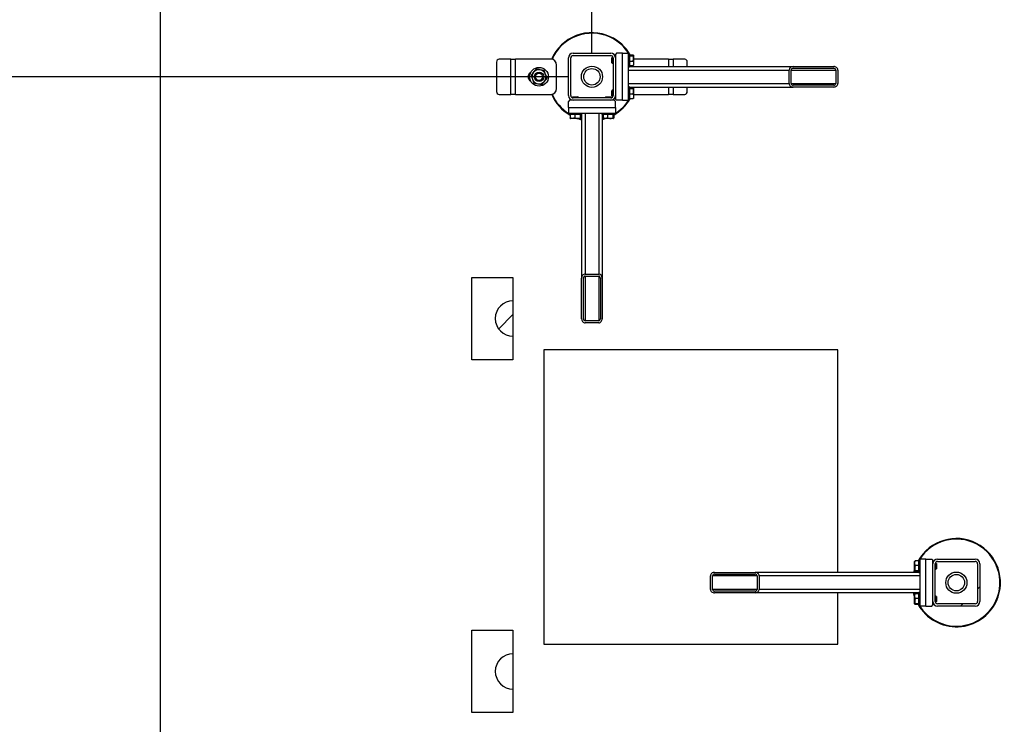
# Model space of a CAD drawing. Header units: millimetres. Extents: x 0 to 841, y 0 to 594.
# Tile 121 of 155: x 300 to 342, y 447 to 477. Entities that reach past the tile are written whole.
import ezdxf

# ---------------------------------------------------------------- set-up
doc = ezdxf.new("R2010")
doc.units = ezdxf.units.MM
doc.layers.add('COTES', color=1, linetype='Continuous')
doc.layers.add('TRAIT-FINS', color=9, linetype='Continuous')
doc.layers.add('TRAIT-FORT', color=4, linetype='Continuous', lineweight=25)
doc.styles.add('SLDTEXTSTYLE0', font='TXT', dxfattribs={"width": 0.75})
doc.dimstyles.new('SLDDIMSTYLE0', dxfattribs={"dimtxt": 3, "dimasz": 2, "dimexe": 0, "dimexo": 0.0625, "dimgap": 0.75, "dimtad": 1, "dimlfac": 40, "dimrnd": 1e-09, "dimzin": 12, "dimdsep": 46, "dimtxsty": 'SLDTEXTSTYLE0', "dimsah": 1, "dimcen": 0.09, "dimadec": 0, "dimazin": 3, "dimtfac": 1, "dimtofl": 0, "dimtmove": 0, "dimatfit": 3, "dimfxl": 1, "dimfrac": 2, "dimtolj": 1, "dimtzin": 12, "dimarcsym": 0})
doc.dimstyles.new('SLDDIMSTYLE1', dxfattribs={"dimtxt": 3, "dimasz": 2, "dimexe": 0, "dimexo": 0.0625, "dimgap": 0.75, "dimtad": 1, "dimdec": 0, "dimlfac": 40, "dimrnd": 1e-09, "dimzin": 12, "dimdsep": 46, "dimtxsty": 'SLDTEXTSTYLE0', "dimsah": 1, "dimcen": 0.09, "dimadec": 0, "dimazin": 3, "dimtfac": 1, "dimtdec": 0, "dimtofl": 0, "dimtmove": 0, "dimatfit": 3, "dimfxl": 1, "dimfrac": 2, "dimtolj": 1, "dimtzin": 12, "dimarcsym": 0})
doc.dimstyles.new('SLDDIMSTYLE2', dxfattribs={"dimtxt": 3, "dimasz": 2, "dimexe": 0, "dimexo": 0.0625, "dimgap": 0.75, "dimtad": 1, "dimdec": 0, "dimlfac": 40, "dimrnd": 1e-09, "dimzin": 12, "dimdsep": 46, "dimtxsty": 'SLDTEXTSTYLE0', "dimsah": 1, "dimcen": 0.09, "dimadec": 0, "dimazin": 3, "dimtfac": 1, "dimtdec": 0, "dimtmove": 0, "dimatfit": 0, "dimfxl": 1, "dimfrac": 2, "dimtolj": 1, "dimtzin": 12, "dimarcsym": 0})

# ---------------------------------------------------------------- blocks, each defined once
blk = doc.blocks.new('_D_11')
at = {"layer": 'COTES', "color": 1, "transparency": 16777216}
for p, q in [((324.511, 475.946), (324.511, 500.758)), ((486.011, 475.946), (486.011, 500.758)), ((324.511, 499.758), (486.011, 499.758))]:
    blk.add_line(p, q, dxfattribs=at)
for points in [[(324.511, 499.758), (326.511, 499.258), (326.511, 500.258)], [(486.011, 499.758), (484.011, 500.258), (484.011, 499.258)]]:
    blk.add_solid(points, dxfattribs=at)
at = {"layer": 'COTES', "color": 1, "transparency": 16777216, "insert": (400.828, 503.625), "char_height": 3, "attachment_point": 1, "style": 'SLDTEXTSTYLE0'}
blk.add_mtext('6460', dxfattribs=at)
blk = doc.blocks.new('_D_12')
at = {"layer": 'COTES', "color": 1, "transparency": 16777216}
for p, q in [((321.152, 480.672), (321.152, 500.758)), ((324.511, 475.946), (324.511, 500.758)), ((321.152, 499.758), (308.646, 499.758)), ((324.511, 499.758), (321.152, 499.758)), ((324.511, 499.758), (327.511, 499.758))]:
    blk.add_line(p, q, dxfattribs=at)
for points in [[(321.152, 499.758), (319.152, 500.258), (319.152, 499.258)], [(324.511, 499.758), (326.511, 499.258), (326.511, 500.258)]]:
    blk.add_solid(points, dxfattribs=at)
at = {"layer": 'COTES', "color": 1, "transparency": 16777216, "insert": (308.646, 503.625), "char_height": 3, "attachment_point": 1, "style": 'SLDTEXTSTYLE0'}
blk.add_mtext('134', dxfattribs=at)
blk = doc.blocks.new('_D_22')
at = {"layer": 'COTES', "color": 1, "transparency": 16777216}
for p, q in [((323.511, 474.946), (295.106, 474.946)), ((296.106, 474.946), (296.106, 369.771)), ((323.511, 369.771), (295.106, 369.771))]:
    blk.add_line(p, q, dxfattribs=at)
for points in [[(296.106, 474.946), (295.606, 472.946), (296.606, 472.946)], [(296.106, 369.771), (296.606, 371.771), (295.606, 371.771)]]:
    blk.add_solid(points, dxfattribs=at)
at = {"layer": 'COTES', "color": 1, "transparency": 16777216, "insert": (292.239, 417.925), "char_height": 3, "attachment_point": 1, "rotation": 90, "style": 'SLDTEXTSTYLE0'}
blk.add_mtext('4207', dxfattribs=at)

msp = doc.modelspace()

# ---------------------------------------------------------------- hatches: boundary and pattern name
at = {"layer": 'TRAIT-FINS'}
h = msp.add_hatch(dxfattribs=at)
h.set_pattern_fill('ANSI31', color=9, angle=3e-322, style=0)
edge = h.paths.add_edge_path(flags=0)
edge.add_arc((323.71106, 475.74612), 0.2, 90, 180)
edge.add_line((323.51106, 475.74612), (323.51106, 474.14612))
edge.add_arc((323.71106, 474.14612), 0.2, 180, 270)
edge.add_line((323.71106, 473.94612), (325.31106, 473.94612))
edge.add_arc((325.31106, 474.14612), 0.2, 270, 360)
edge.add_line((325.51106, 474.14612), (325.51106, 475.74612))
edge.add_arc((325.31106, 475.74612), 0.2, 0, 90)
edge.add_line((325.31106, 475.94612), (323.71106, 475.94612))
edge = h.paths.add_edge_path(flags=0)
edge.add_line((323.61106, 474.14612), (323.61106, 475.74612))
edge.add_arc((323.71106, 475.74612), 0.1, 90, 180, ccw=False)
edge.add_line((323.71106, 475.84612), (325.31106, 475.84612))
edge.add_arc((325.31106, 475.74612), 0.1, 0, 90, ccw=False)
edge.add_line((325.41106, 475.74612), (325.41106, 474.14612))
edge.add_arc((325.31106, 474.14612), 0.1, 270, 360, ccw=False)
edge.add_line((325.31106, 474.04612), (323.71106, 474.04612))
edge.add_arc((323.71106, 474.14612), 0.1, 180, 270, ccw=False)
h = msp.add_hatch(dxfattribs=at)
h.set_pattern_fill('ANSI31', color=9, angle=3e-322, style=0)
edge = h.paths.add_edge_path(flags=0)
edge.add_line((333.07385, 474.50862), (334.79255, 474.50862))
edge.add_ellipse((334.79255, 474.65862), major_axis=(0.1778, 0), ratio=0.84366149, start_angle=270, end_angle=360)
edge.add_line((334.97034, 474.65862), (334.97034, 475.23362))
edge.add_ellipse((334.79255, 475.23362), major_axis=(0.1778, 0), ratio=0.84366149, start_angle=0, end_angle=90)
edge.add_line((334.79255, 475.38362), (333.07385, 475.38362))
edge.add_ellipse((333.07385, 475.23362), major_axis=(0.1778, 0), ratio=0.84366149, start_angle=90, end_angle=180)
edge.add_line((332.89605, 475.23362), (332.89605, 474.65862))
edge.add_ellipse((333.07385, 474.65862), major_axis=(0.1778, 0), ratio=0.84366149, start_angle=180, end_angle=270)
edge = h.paths.add_edge_path(flags=0)
edge.add_line((334.79255, 474.58362), (333.07385, 474.58362))
edge.add_ellipse((333.07385, 474.65862), major_axis=(0.0889, 0), ratio=0.84366149, start_angle=180, end_angle=270, ccw=False)
edge.add_line((332.98495, 474.65862), (332.98495, 475.23362))
edge.add_ellipse((333.07385, 475.23362), major_axis=(0.0889, 0), ratio=0.84366149, start_angle=90, end_angle=180, ccw=False)
edge.add_line((333.07385, 475.30862), (334.79255, 475.30862))
edge.add_ellipse((334.79255, 475.23362), major_axis=(0.0889, 0), ratio=0.84366149, start_angle=0, end_angle=90, ccw=False)
edge.add_line((334.88145, 475.23362), (334.88145, 474.65862))
edge.add_ellipse((334.79255, 474.65862), major_axis=(0.0889, 0), ratio=0.84366149, start_angle=-90, end_angle=0, ccw=False)
h = msp.add_hatch(dxfattribs=at)
h.set_pattern_fill('ANSI31', color=9, angle=3e-322, style=0)
edge = h.paths.add_edge_path(flags=0)
edge.add_line((324.07356, 466.38333), (324.07356, 464.66463))
edge.add_ellipse((324.22356, 464.66463), major_axis=(0, -0.1778), ratio=0.84366149, start_angle=270, end_angle=360)
edge.add_line((324.22356, 464.48684), (324.79856, 464.48684))
edge.add_ellipse((324.79856, 464.66463), major_axis=(0, -0.1778), ratio=0.84366149, start_angle=0, end_angle=90)
edge.add_line((324.94856, 464.66463), (324.94856, 466.38333))
edge.add_ellipse((324.79856, 466.38333), major_axis=(0, -0.1778), ratio=0.84366149, start_angle=90, end_angle=180)
edge.add_line((324.79856, 466.56113), (324.22356, 466.56113))
edge.add_ellipse((324.22356, 466.38333), major_axis=(0, -0.1778), ratio=0.84366149, start_angle=180, end_angle=270)
edge = h.paths.add_edge_path(flags=0)
edge.add_line((324.14856, 464.66463), (324.14856, 466.38333))
edge.add_ellipse((324.22356, 466.38333), major_axis=(0, -0.0889), ratio=0.84366149, start_angle=180, end_angle=270, ccw=False)
edge.add_line((324.22356, 466.47223), (324.79856, 466.47223))
edge.add_ellipse((324.79856, 466.38333), major_axis=(0, -0.0889), ratio=0.84366149, start_angle=90, end_angle=180, ccw=False)
edge.add_line((324.87356, 466.38333), (324.87356, 464.66463))
edge.add_ellipse((324.79856, 464.66463), major_axis=(0, -0.0889), ratio=0.84366149, start_angle=0, end_angle=90, ccw=False)
edge.add_line((324.79856, 464.57573), (324.22356, 464.57573))
edge.add_ellipse((324.22356, 464.66463), major_axis=(0, -0.0889), ratio=0.84366149, start_angle=-90, end_angle=0, ccw=False)
h = msp.add_hatch(dxfattribs=at)
h.set_pattern_fill('ANSI31', color=9, style=0)
edge = h.paths.add_edge_path(flags=0)
edge.add_line((321.15193, 463.9218), (321.15193, 465.4218))
edge.add_arc((321.15193, 464.6718), 0.75, 90, 270)
h = msp.add_hatch(dxfattribs=at)
h.set_pattern_fill('ANSI31', color=9, angle=3e-322, style=0)
edge = h.paths.add_edge_path(flags=0)
edge.add_arc((340.81106, 454.24612), 0.2, 0, 90)
edge.add_line((340.81106, 454.44612), (339.21106, 454.44612))
edge.add_arc((339.21106, 454.24612), 0.2, 90, 180)
edge.add_line((339.01106, 454.24612), (339.01106, 452.64612))
edge.add_arc((339.21106, 452.64612), 0.2, 180, 270)
edge.add_line((339.21106, 452.44612), (340.81106, 452.44612))
edge.add_arc((340.81106, 452.64612), 0.2, 270, 360)
edge.add_line((341.01106, 452.64612), (341.01106, 454.24612))
edge = h.paths.add_edge_path(flags=0)
edge.add_line((339.21106, 454.34612), (340.81106, 454.34612))
edge.add_arc((340.81106, 454.24612), 0.1, 0, 90, ccw=False)
edge.add_line((340.91106, 454.24612), (340.91106, 452.64612))
edge.add_arc((340.81106, 452.64612), 0.1, 270, 360, ccw=False)
edge.add_line((340.81106, 452.54612), (339.21106, 452.54612))
edge.add_arc((339.21106, 452.64612), 0.1, 180, 270, ccw=False)
edge.add_line((339.11106, 452.64612), (339.11106, 454.24612))
edge.add_arc((339.21106, 454.24612), 0.1, 90, 180, ccw=False)
h = msp.add_hatch(dxfattribs=at)
h.set_pattern_fill('ANSI31', color=9, angle=3e-322, style=0)
edge = h.paths.add_edge_path(flags=0)
edge.add_line((331.44827, 453.88362), (329.72957, 453.88362))
edge.add_ellipse((329.72957, 453.73362), major_axis=(-0.1778, 0), ratio=0.84366149, start_angle=270, end_angle=360)
edge.add_line((329.55178, 453.73362), (329.55178, 453.15862))
edge.add_ellipse((329.72957, 453.15862), major_axis=(-0.1778, 0), ratio=0.84366149, start_angle=0, end_angle=90)
edge.add_line((329.72957, 453.00862), (331.44827, 453.00862))
edge.add_ellipse((331.44827, 453.15862), major_axis=(-0.1778, 0), ratio=0.84366149, start_angle=90, end_angle=180)
edge.add_line((331.62607, 453.15862), (331.62607, 453.73362))
edge.add_ellipse((331.44827, 453.73362), major_axis=(-0.1778, 0), ratio=0.84366149, start_angle=180, end_angle=270)
edge = h.paths.add_edge_path(flags=0)
edge.add_line((329.72957, 453.80862), (331.44827, 453.80862))
edge.add_ellipse((331.44827, 453.73362), major_axis=(-0.0889, 0), ratio=0.84366149, start_angle=180, end_angle=270, ccw=False)
edge.add_line((331.53717, 453.73362), (331.53717, 453.15862))
edge.add_ellipse((331.44827, 453.15862), major_axis=(-0.0889, 0), ratio=0.84366149, start_angle=90, end_angle=180, ccw=False)
edge.add_line((331.44827, 453.08362), (329.72957, 453.08362))
edge.add_ellipse((329.72957, 453.15862), major_axis=(-0.0889, 0), ratio=0.84366149, start_angle=0, end_angle=90, ccw=False)
edge.add_line((329.64068, 453.15862), (329.64068, 453.73362))
edge.add_ellipse((329.72957, 453.73362), major_axis=(-0.0889, 0), ratio=0.84366149, start_angle=-90, end_angle=0, ccw=False)
h = msp.add_hatch(dxfattribs=at)
h.set_pattern_fill('ANSI31', color=9, style=0)
edge = h.paths.add_edge_path(flags=0)
edge.add_line((321.15193, 448.9218), (321.15193, 450.4218))
edge.add_arc((321.15193, 449.6718), 0.75, 90, 270)

# ---------------------------------------------------------------- linework, layer by layer
at = {"layer": 'TRAIT-FORT', "color": 4, "linetype": 'Continuous', "lineweight": 25}
for p, q in [((306.15193, 494.6718), (306.15193, 437.15005)), ((323.51106, 474.14612), (323.51106, 475.74612)), ((323.61106, 474.14612), (323.61106, 475.74612)), ((323.71106, 475.94612), (325.31106, 475.94612)), ((323.71106, 475.84612), (325.31106, 475.84612)), ((325.37856, 475.77112), (325.36106, 475.75362)), ((325.36106, 475.53862), (325.36106, 475.75362)), ((325.40789, 475.77112), (325.37856, 475.77112)), ((325.37856, 475.77112), (325.37856, 475.52112)), ((325.41106, 475.74612), (325.41106, 474.14612)), ((325.51106, 475.77112), (325.50949, 475.77112)), ((325.56106, 475.94612), (325.51106, 475.89612)), ((325.51106, 475.89612), (325.51106, 475.74612)), ((325.51106, 475.74612), (325.51106, 474.14612)), ((325.81106, 475.94612), (325.56106, 475.94612)), ((325.81106, 473.94612), (325.81106, 475.94612)), ((325.81106, 475.94612), (326.06106, 475.94612)), ((326.06106, 473.94612), (326.06106, 475.94612)), ((326.11106, 475.92112), (326.06106, 475.92112)), ((326.11106, 475.92112), (326.11106, 475.39209)), ((326.11106, 475.87214), (326.26095, 475.87214)), ((326.11106, 475.84184), (326.26095, 475.84184)), ((326.28606, 475.84799), (326.27898, 475.86026)), ((326.28606, 475.84799), (326.28606, 475.44424)), ((320.45795, 475.57112), (320.45795, 474.32112)), ((321.06106, 475.69612), (320.56621, 475.69612)), ((321.06106, 474.19612), (321.06106, 475.69612)), ((321.06106, 475.69612), (321.26106, 475.69612)), ((322.76106, 475.69612), (321.26106, 475.69612)), ((321.26106, 474.19612), (321.26106, 475.69612)), ((323.01106, 474.44612), (323.01106, 475.44612)), ((325.36106, 475.53862), (325.37856, 475.52112)), ((325.37856, 475.52112), (325.41106, 475.52112)), ((326.06106, 475.37112), (326.11106, 475.37112)), ((326.11106, 475.61582), (326.26095, 475.61582)), ((326.11106, 475.42009), (326.26095, 475.42009)), ((326.11106, 475.39209), (326.11106, 475.37112)), ((326.11106, 475.38362), (333.07385, 475.38362)), ((326.27898, 475.43198), (326.28606, 475.44424)), ((327.76106, 475.69612), (326.28606, 475.69612)), ((327.76106, 475.69612), (327.96106, 475.69612)), ((327.76106, 475.69612), (327.76106, 475.38362)), ((328.45592, 475.69612), (327.96106, 475.69612)), ((327.96106, 475.69612), (327.96106, 475.38362)), ((328.56417, 475.38362), (328.56417, 475.57112)), ((333.07385, 475.38362), (334.79255, 475.38362)), ((333.07385, 475.30862), (334.79255, 475.30862)), ((326.06106, 475.23362), (332.89605, 475.23362)), ((332.89605, 474.65862), (332.89605, 475.23362)), ((332.98495, 474.65862), (332.98495, 475.23362)), ((332.98495, 475.23362), (334.88145, 475.23362)), ((334.88145, 475.23362), (334.88145, 474.65862)), ((334.97034, 475.23362), (334.97034, 474.65862)), ((326.06106, 474.65862), (332.89605, 474.65862)), ((326.11106, 474.52112), (326.06106, 474.52112)), ((326.11106, 474.52112), (326.11106, 473.99209)), ((326.11106, 474.50862), (333.07385, 474.50862)), ((326.11106, 474.47214), (326.26095, 474.47214)), ((326.28606, 474.44799), (326.27898, 474.46026)), ((327.76106, 474.50862), (327.76106, 474.19612)), ((327.96106, 474.50862), (327.96106, 474.19612)), ((328.56417, 474.32112), (328.56417, 474.50862)), ((332.98495, 474.65862), (334.88145, 474.65862)), ((334.79255, 474.58362), (333.07385, 474.58362)), ((334.79255, 474.50862), (333.07385, 474.50862)), ((320.56621, 474.19612), (321.06106, 474.19612)), ((321.26106, 474.19612), (321.06106, 474.19612)), ((321.26106, 474.19612), (322.76106, 474.19612)), ((323.70356, 474.09612), (323.68606, 474.07862)), ((323.68606, 474.07862), (323.68606, 474.04929)), ((323.93606, 474.07862), (323.68606, 474.07862)), ((323.70356, 474.09612), (323.91856, 474.09612)), ((325.31106, 474.04612), (323.71106, 474.04612)), ((323.93606, 474.07862), (323.91856, 474.09612)), ((323.93606, 474.04612), (323.93606, 474.07862)), ((325.10356, 474.09612), (325.08606, 474.07862)), ((325.08606, 474.07862), (325.08606, 474.04612)), ((325.33606, 474.07862), (325.08606, 474.07862)), ((325.10356, 474.09612), (325.31856, 474.09612)), ((325.33606, 474.07862), (325.31856, 474.09612)), ((325.33606, 474.04929), (325.33606, 474.07862)), ((325.37856, 474.37112), (325.36106, 474.35362)), ((325.36106, 474.13862), (325.36106, 474.35362)), ((325.36106, 474.13862), (325.37856, 474.12112)), ((325.41106, 474.37112), (325.37856, 474.37112)), ((325.37856, 474.37112), (325.37856, 474.12112)), ((325.37856, 474.12112), (325.40789, 474.12112)), ((325.50949, 474.12112), (325.51106, 474.12112)), ((325.51106, 474.14612), (325.51106, 473.99612)), ((326.11106, 474.44184), (326.26095, 474.44184)), ((326.11106, 474.21582), (326.26095, 474.21582)), ((326.27898, 474.03198), (326.28606, 474.04424)), ((326.28606, 474.44799), (326.28606, 474.04424)), ((326.28606, 474.19612), (327.76106, 474.19612)), ((327.96106, 474.19612), (327.76106, 474.19612)), ((327.96106, 474.19612), (328.45592, 474.19612)), ((323.56106, 473.94612), (323.51106, 473.89612)), ((323.51106, 473.64612), (323.51106, 473.89612)), ((323.51106, 473.64612), (323.51106, 473.39612)), ((323.51106, 473.64612), (325.51106, 473.64612)), ((323.71106, 473.94612), (323.56106, 473.94612)), ((323.68606, 473.94769), (323.68606, 473.94612)), ((325.31106, 473.94612), (323.71106, 473.94612)), ((325.46106, 473.94612), (325.31106, 473.94612)), ((325.33606, 473.94612), (325.33606, 473.94769)), ((325.51106, 473.89612), (325.46106, 473.94612)), ((325.51106, 473.99612), (325.56106, 473.94612)), ((325.51106, 473.64612), (325.51106, 473.89612)), ((325.51106, 473.64612), (325.51106, 473.39612)), ((325.81106, 473.94612), (325.56106, 473.94612)), ((325.81106, 473.94612), (326.06106, 473.94612)), ((326.06106, 473.97112), (326.11106, 473.97112)), ((326.11106, 474.02009), (326.26095, 474.02009)), ((326.11106, 473.99209), (326.11106, 473.97112)), ((323.51106, 473.39612), (325.51106, 473.39612)), ((323.53606, 473.39612), (323.53606, 473.34612)), ((323.55704, 473.34612), (323.53606, 473.34612)), ((324.08606, 473.34612), (323.55704, 473.34612)), ((323.58504, 473.34612), (323.58504, 473.19623)), ((323.78076, 473.34612), (323.78076, 473.19623)), ((324.00678, 473.34612), (324.00678, 473.19623)), ((324.03709, 473.34612), (324.03709, 473.19623)), ((324.07356, 473.34612), (324.07356, 466.38333)), ((324.08606, 473.34612), (324.08606, 473.39612)), ((324.22356, 473.39612), (324.22356, 466.56113)), ((324.79856, 473.39612), (324.79856, 466.56113)), ((324.93606, 473.39612), (324.93606, 473.34612)), ((324.95704, 473.34612), (324.93606, 473.34612)), ((324.94856, 473.34612), (324.94856, 466.38333)), ((325.48606, 473.34612), (324.95704, 473.34612)), ((324.98504, 473.34612), (324.98504, 473.19623)), ((325.18076, 473.34612), (325.18076, 473.19623)), ((325.40678, 473.34612), (325.40678, 473.19623)), ((325.43709, 473.34612), (325.43709, 473.19623)), ((325.48606, 473.34612), (325.48606, 473.39612)), ((323.59692, 473.1782), (323.60919, 473.17112)), ((324.01294, 473.17112), (323.60919, 473.17112)), ((324.01294, 473.17112), (324.0252, 473.1782)), ((324.94856, 473.14859), (325.03248, 473.17112)), ((324.99692, 473.1782), (325.00919, 473.17112)), ((325.41294, 473.17112), (325.00919, 473.17112)), ((325.41294, 473.17112), (325.4252, 473.1782)), ((324.22356, 466.56113), (324.79856, 466.56113)), ((319.40193, 466.4218), (321.15193, 466.4218)), ((319.40193, 462.9218), (319.40193, 466.4218)), ((321.15193, 466.4218), (321.15193, 465.4218)), ((324.07356, 464.66463), (324.07356, 466.38333)), ((324.14856, 464.66463), (324.14856, 466.38333)), ((324.22356, 466.47223), (324.79856, 466.47223)), ((324.22356, 466.47223), (324.22356, 464.57573)), ((324.79856, 466.47223), (324.79856, 464.57573)), ((324.87356, 466.38333), (324.87356, 464.66463)), ((324.94856, 466.38333), (324.94856, 464.66463)), ((321.15193, 465.4218), (321.15193, 463.9218)), ((324.79856, 464.57573), (324.22356, 464.57573)), ((324.79856, 464.48684), (324.22356, 464.48684)), ((321.15193, 463.9218), (321.15193, 462.9218)), ((334.96307, 463.33424), (322.46307, 463.33424)), ((322.46307, 463.33424), (322.46307, 450.83424)), ((334.96307, 453.88362), (334.96307, 463.33424)), ((321.15193, 462.9218), (319.40193, 462.9218)), ((338.24314, 454.36026), (338.23606, 454.34799)), ((338.41106, 454.37214), (338.26117, 454.37214)), ((338.46106, 454.42112), (338.41106, 454.42112)), ((338.41106, 454.40014), (338.41106, 454.42112)), ((338.41106, 453.87112), (338.41106, 454.40014)), ((338.46106, 454.44612), (338.46106, 452.44612)), ((338.71106, 454.44612), (338.46106, 454.44612)), ((338.71106, 452.44612), (338.71106, 454.44612)), ((338.71106, 454.44612), (338.96106, 454.44612)), ((339.01106, 454.39612), (338.96106, 454.44612)), ((339.01106, 454.24612), (339.01106, 454.39612)), ((339.21106, 454.44612), (340.81106, 454.44612)), ((338.23606, 453.94424), (338.23606, 454.34799)), ((338.23606, 453.94424), (338.24314, 453.93198)), ((338.41106, 454.17642), (338.26117, 454.17642)), ((338.41106, 453.9504), (338.26117, 453.9504)), ((339.01263, 454.27112), (339.01106, 454.27112)), ((339.01106, 452.64612), (339.01106, 454.24612)), ((339.11106, 452.64612), (339.11106, 454.24612)), ((339.11106, 454.02112), (339.14356, 454.02112)), ((339.14356, 454.27112), (339.11424, 454.27112)), ((339.16106, 454.25362), (339.14356, 454.27112)), ((339.14356, 454.02112), (339.14356, 454.27112)), ((339.14356, 454.02112), (339.16106, 454.03862)), ((339.16106, 454.25362), (339.16106, 454.03862)), ((339.21106, 454.34612), (340.81106, 454.34612)), ((340.91106, 454.24612), (340.91106, 452.64612)), ((341.01106, 454.24612), (341.01106, 452.64612)), ((329.55178, 453.15862), (329.55178, 453.73362)), ((329.64068, 453.15862), (329.64068, 453.73362)), ((331.53717, 453.73362), (329.64068, 453.73362)), ((329.72957, 453.88362), (331.44827, 453.88362)), ((329.72957, 453.80862), (331.44827, 453.80862)), ((338.41106, 453.88362), (331.44827, 453.88362)), ((331.53717, 453.73362), (331.53717, 453.15862)), ((331.62607, 453.73362), (331.62607, 453.15862)), ((338.46106, 453.73362), (331.62607, 453.73362)), ((338.41106, 453.92009), (338.26117, 453.92009)), ((338.41106, 453.87112), (338.46106, 453.87112)), ((331.53717, 453.15862), (329.64068, 453.15862)), ((338.46106, 453.15862), (331.62607, 453.15862)), ((331.44827, 453.08362), (329.72957, 453.08362)), ((331.44827, 453.00862), (329.72957, 453.00862)), ((338.41106, 453.00862), (331.44827, 453.00862)), ((334.96307, 450.83424), (334.96307, 453.00862)), ((338.21354, 453.00862), (338.23606, 452.9247)), ((338.24314, 452.96026), (338.23606, 452.94799)), ((338.23606, 452.54424), (338.23606, 452.94799)), ((338.41106, 452.97214), (338.26117, 452.97214)), ((338.41106, 452.77642), (338.26117, 452.77642)), ((338.46106, 453.02112), (338.41106, 453.02112)), ((338.41106, 453.00014), (338.41106, 453.02112)), ((338.41106, 452.47112), (338.41106, 453.00014)), ((339.14356, 452.87112), (339.11106, 452.87112)), ((339.16106, 452.85362), (339.14356, 452.87112)), ((339.14356, 452.62112), (339.14356, 452.87112)), ((339.16106, 452.85362), (339.16106, 452.63862)), ((338.23606, 452.54424), (338.24314, 452.53198)), ((338.41106, 452.5504), (338.26117, 452.5504)), ((338.41106, 452.52009), (338.26117, 452.52009)), ((338.41106, 452.47112), (338.46106, 452.47112)), ((338.71106, 452.44612), (338.46106, 452.44612)), ((338.71106, 452.44612), (338.96106, 452.44612)), ((338.96106, 452.44612), (339.01106, 452.49612)), ((339.01106, 452.49612), (339.01106, 452.64612)), ((339.01106, 452.62112), (339.01263, 452.62112)), ((339.11424, 452.62112), (339.14356, 452.62112)), ((339.14356, 452.62112), (339.16106, 452.63862)), ((340.81106, 452.54612), (339.21106, 452.54612)), ((340.81106, 452.44612), (339.21106, 452.44612)), ((319.40193, 447.9218), (319.40193, 451.4218)), ((319.40193, 451.4218), (321.15193, 451.4218)), ((321.15193, 451.4218), (321.15193, 450.4218)), ((322.46307, 450.83424), (334.96307, 450.83424)), ((321.15193, 450.4218), (321.15193, 448.9218)), ((321.15193, 448.9218), (321.15193, 447.9218)), ((321.15193, 447.9218), (319.40193, 447.9218))]:
    msp.add_line(p, q, dxfattribs=at)
at = {"layer": 'TRAIT-FORT', "color": 4, "linetype": 'Continuous', "lineweight": 25, "flags": 128}
for points in [[(323.98964, 473.17112), (324.03898, 473.15736), (324.07356, 473.14859)], [(325.11521, 473.17112), (325.05501, 473.15175), (324.94856, 473.12287)], [(338.23606, 453.96753), (338.22231, 453.9182), (338.21354, 453.88362)], [(338.23606, 452.84197), (338.2167, 452.90217), (338.18782, 453.00862)]]:
    msp.add_lwpolyline(points, dxfattribs=at)
at = {"layer": 'TRAIT-FORT', "color": 4, "linetype": 'Continuous', "lineweight": 25}
for centre, radius in [((322.26106, 474.94612), 0.4), ((324.51106, 474.94612), 0.45), ((324.51106, 474.94612), 0.35), ((322.26106, 474.94612), 0.2), ((322.26106, 474.94612), 0.1525), ((340.01106, 453.44612), 0.45), ((340.01106, 453.44612), 0.35)]:
    msp.add_circle(centre, radius, dxfattribs=at)
for centre, radius, start, end in [((324.51106, 474.94612), 1.875, 65.32581, 156.528888), ((324.51106, 474.94612), 1.85, 65.32581, 156.410365), ((324.51106, 474.94612), 1.85, 31.804802, 65.32581), ((324.51106, 474.94612), 1.875, 29.595904, 65.32581), ((323.71106, 475.74612), 0.2, 90, 180), ((323.71106, 475.74612), 0.1, 90, 180), ((325.31106, 475.74612), 0.2, 0, 90), ((325.31106, 475.74612), 0.1, 0, 90), ((320.57523, 475.57893), 0.11753, 94.40195, 183.811261), ((322.76106, 475.44612), 0.25, 0, 90), ((328.4469, 475.57893), 0.11753, 356.188739, 85.59805), ((322.01106, 474.94612), 0.2125, 118.891154, 240.799062), ((322.26106, 474.94612), 0.3, 139.497794, 199.497794), ((322.26106, 474.94612), 0.3, 79.497794, 139.497794), ((322.26106, 474.94612), 0.3, 19.497794, 79.497794), ((322.26106, 474.94612), 0.3, 319.497794, 19.497794), ((322.26106, 474.94612), 0.3, 199.497794, 259.497794), ((322.26106, 474.94612), 0.3, 259.497794, 319.497794), ((320.57523, 474.31331), 0.11753, 176.188739, 265.59805), ((322.76106, 474.44612), 0.25, 270, 0), ((324.51106, 474.94612), 1.875, 203.419501, 240.404096), ((324.51106, 474.94612), 1.85, 203.59833, 238.195198), ((323.71106, 474.14612), 0.2, 180, 270), ((323.71106, 474.14612), 0.1, 180, 270), ((325.31106, 474.14612), 0.2, 270, 0), ((325.31106, 474.14612), 0.1, 270, 0), ((328.4469, 474.31331), 0.11753, 274.40195, 3.811261), ((324.51106, 474.94612), 1.875, 299.595904, 330.404096), ((324.51106, 474.94612), 1.85, 301.804802, 328.195198), ((324.51106, 474.94612), 1.875, 251.203095, 256.506601), ((321.15193, 464.6718), 0.75, 90, 270), ((340.01106, 453.44612), 1.875, 335.32581, 150.404096), ((340.01106, 453.44612), 1.85, 335.32581, 148.195198), ((339.21106, 454.24612), 0.2, 90, 180), ((340.81106, 454.24612), 0.2, 0, 90), ((340.01106, 453.44612), 1.875, 161.203095, 166.506601), ((339.21106, 454.24612), 0.1, 90, 180), ((340.81106, 454.24612), 0.1, 0, 90), ((340.01106, 453.44612), 1.85, 211.804802, 335.32581), ((340.01106, 453.44612), 1.875, 209.595904, 335.32581), ((339.21106, 452.64612), 0.2, 180, 270), ((339.21106, 452.64612), 0.1, 180, 270), ((340.81106, 452.64612), 0.2, 270, 360), ((340.81106, 452.64612), 0.1, 270, 360), ((321.15193, 449.6718), 0.75, 90, 270)]:
    msp.add_arc(centre, radius, start, end, dxfattribs=at)
for centre, major_axis, start_param, end_param in [((333.07385, 475.23362), (0.1778, 0), 1.57079633, 3.14159265), ((333.07385, 475.23362), (0.0889, 0), 1.57079633, 3.14159265), ((334.79255, 475.23362), (0.1778, 0), 0, 1.57079633), ((334.79255, 475.23362), (0.0889, 0), 0, 1.57079633), ((333.07385, 474.65862), (0.1778, 0), 3.14159265, 4.71238898), ((333.07385, 474.65862), (0.0889, 0), 3.14159265, 4.71238898), ((334.79255, 474.65862), (0.1778, 0), 4.71238898, 6.28318531), ((334.79255, 474.65862), (0.0889, 0), 4.71238898, 6.28318531), ((324.22356, 466.38333), (0, -0.1778), 3.14159265, 4.71238898), ((324.79856, 466.38333), (0, -0.1778), 1.57079633, 3.14159265), ((324.22356, 466.38333), (0, -0.0889), 3.14159265, 4.71238898), ((324.79856, 466.38333), (0, -0.0889), 1.57079633, 3.14159265), ((324.22356, 464.66463), (0, -0.1778), 4.71238898, 6.28318531), ((324.22356, 464.66463), (0, -0.0889), 4.71238898, 6.28318531), ((324.79856, 464.66463), (0, -0.1778), 0, 1.57079633), ((324.79856, 464.66463), (0, -0.0889), 0, 1.57079633), ((329.72957, 453.73362), (-0.1778, 0), 4.71238898, 6.28318531), ((329.72957, 453.73362), (-0.0889, 0), 4.71238898, 6.28318531), ((331.44827, 453.73362), (-0.1778, 0), 3.14159265, 4.71238898), ((331.44827, 453.73362), (-0.0889, 0), 3.14159265, 4.71238898), ((329.72957, 453.15862), (-0.1778, 0), 0, 1.57079633), ((329.72957, 453.15862), (-0.0889, 0), 0, 1.57079633), ((331.44827, 453.15862), (-0.1778, 0), 1.57079633, 3.14159265), ((331.44827, 453.15862), (-0.0889, 0), 1.57079633, 3.14159265)]:
    msp.add_ellipse(centre, major_axis=major_axis, ratio=0.84366149, start_param=start_param, end_param=end_param, dxfattribs=at)
for points, knots in [([(326.26095, 475.87214), (326.26854, 475.86829), (326.2811, 475.86191), (326.27993, 475.85266), (326.27121, 475.84644), (326.26323, 475.84286), (326.26095, 475.84184)], [0, 0, 0, 0, 0.38554949, 0.63764185, 0.89654625, 1, 1, 1, 1]), ([(326.26095, 475.61582), (326.26643, 475.63543), (326.27751, 475.67509), (326.28157, 475.73386), (326.27561, 475.79003), (326.26587, 475.82446), (326.26095, 475.84184)], [0, 0, 0, 0, 0.26460494, 0.53494775, 0.76534312, 1, 1, 1, 1]), ([(326.26095, 475.61582), (326.26643, 475.59883), (326.27751, 475.56449), (326.28157, 475.5136), (326.27561, 475.46496), (326.26587, 475.43514), (326.26095, 475.42009)], [0, 0, 0, 0, 0.264604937, 0.534947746, 0.765343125, 1, 1, 1, 1]), ([(326.2784, 475.43201), (326.2784, 475.43167), (326.27842, 475.42869), (326.27099, 475.42469), (326.26318, 475.42112), (326.26095, 475.42009)], [0, 0, 0, 0, 0.08223705, 0.73797741, 1, 1, 1, 1]), ([(322.03295, 475.14096), (322.01416, 475.11896), (321.97642, 475.07478), (321.93916, 475.03116), (321.92045, 475.00926)], [0, 0, 0, 0, 0.49784375, 1, 1, 1, 1]), ([(321.92045, 475.00926), (321.92999, 474.98232), (321.94914, 474.92825), (321.96853, 474.87348), (321.97826, 474.84599)], [0, 0, 0, 0, 0.49816548, 1, 1, 1, 1]), ([(322.14544, 475.27266), (322.12688, 475.25094), (322.08963, 475.20732), (322.05189, 475.16314), (322.03295, 475.14096)], [0, 0, 0, 0, 0.49816549, 1, 1, 1, 1]), ([(322.31574, 475.24109), (322.2873, 475.24637), (322.23016, 475.25696), (322.17376, 475.26741), (322.14544, 475.27266)], [0, 0, 0, 0, 0.49784375, 1, 1, 1, 1]), ([(322.48605, 475.20952), (322.45795, 475.21473), (322.40155, 475.22519), (322.34442, 475.23578), (322.31574, 475.24109)], [0, 0, 0, 0, 0.49816549, 1, 1, 1, 1]), ([(322.54386, 475.04625), (322.5342, 475.07352), (322.51481, 475.1283), (322.49566, 475.18237), (322.48605, 475.20952)], [0, 0, 0, 0, 0.49784375, 1, 1, 1, 1]), ([(322.48918, 474.75128), (322.50796, 474.77327), (322.5457, 474.81746), (322.58296, 474.86107), (322.60167, 474.88298)], [0, 0, 0, 0, 0.49784375, 1, 1, 1, 1]), ([(322.60167, 474.88298), (322.59213, 474.90991), (322.57299, 474.96398), (322.55359, 475.01876), (322.54386, 475.04625)], [0, 0, 0, 0, 0.49816549, 1, 1, 1, 1]), ([(321.97826, 474.84599), (321.98792, 474.81872), (322.00732, 474.76394), (322.02646, 474.70987), (322.03608, 474.68271)], [0, 0, 0, 0, 0.49784375, 1, 1, 1, 1]), ([(322.03608, 474.68271), (322.06417, 474.67751), (322.12057, 474.66705), (322.17771, 474.65646), (322.20638, 474.65114)], [0, 0, 0, 0, 0.49816548, 1, 1, 1, 1]), ([(322.20638, 474.65114), (322.23482, 474.64587), (322.29196, 474.63528), (322.34836, 474.62482), (322.37668, 474.61957)], [0, 0, 0, 0, 0.49784375, 1, 1, 1, 1]), ([(322.37668, 474.61957), (322.39524, 474.6413), (322.4325, 474.68492), (322.47024, 474.7291), (322.48918, 474.75128)], [0, 0, 0, 0, 0.49816548, 1, 1, 1, 1]), ([(326.26095, 474.47214), (326.26854, 474.46829), (326.2811, 474.46191), (326.27993, 474.45266), (326.27121, 474.44644), (326.26323, 474.44286), (326.26095, 474.44184)], [0, 0, 0, 0, 0.38554949, 0.63764185, 0.89654625, 1, 1, 1, 1]), ([(326.26095, 474.21582), (326.26643, 474.23543), (326.27751, 474.27509), (326.28157, 474.33386), (326.27561, 474.39003), (326.26587, 474.42446), (326.26095, 474.44184)], [0, 0, 0, 0, 0.26460494, 0.53494775, 0.76534312, 1, 1, 1, 1]), ([(326.26095, 474.21582), (326.26643, 474.19883), (326.27751, 474.16449), (326.28157, 474.1136), (326.27561, 474.06496), (326.26587, 474.03514), (326.26095, 474.02009)], [0, 0, 0, 0, 0.264604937, 0.534947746, 0.765343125, 1, 1, 1, 1]), ([(326.2784, 474.03201), (326.2784, 474.03167), (326.27842, 474.02869), (326.27099, 474.02469), (326.26318, 474.02112), (326.26095, 474.02009)], [0, 0, 0, 0, 0.08223705, 0.73797741, 1, 1, 1, 1]), ([(323.59695, 473.17878), (323.59662, 473.17877), (323.59363, 473.17876), (323.58964, 473.18619), (323.58606, 473.194), (323.58504, 473.19623)], [0, 0, 0, 0, 0.08223705, 0.73797741, 1, 1, 1, 1]), ([(323.78076, 473.19623), (323.76377, 473.19075), (323.72943, 473.17967), (323.67854, 473.17561), (323.6299, 473.18156), (323.60008, 473.19131), (323.58504, 473.19623)], [0, 0, 0, 0, 0.26460494, 0.53494775, 0.76534313, 1, 1, 1, 1]), ([(323.78076, 473.19623), (323.80038, 473.19075), (323.84004, 473.17967), (323.8988, 473.17561), (323.95497, 473.18156), (323.98941, 473.19131), (324.00678, 473.19623)], [0, 0, 0, 0, 0.26460494, 0.53494775, 0.76534312, 1, 1, 1, 1]), ([(324.03709, 473.19623), (324.03323, 473.18864), (324.02685, 473.17608), (324.01761, 473.17725), (324.01138, 473.18597), (324.0078, 473.19395), (324.00678, 473.19623)], [0, 0, 0, 0, 0.38554949, 0.63764185, 0.89654625, 1, 1, 1, 1]), ([(324.99695, 473.17878), (324.99662, 473.17877), (324.99363, 473.17876), (324.98964, 473.18619), (324.98606, 473.194), (324.98504, 473.19623)], [0, 0, 0, 0, 0.08223705, 0.73797741, 1, 1, 1, 1]), ([(325.18076, 473.19623), (325.16377, 473.19075), (325.12943, 473.17967), (325.07854, 473.17561), (325.0299, 473.18156), (325.00008, 473.19131), (324.98504, 473.19623)], [0, 0, 0, 0, 0.26460494, 0.53494775, 0.76534313, 1, 1, 1, 1]), ([(325.18076, 473.19623), (325.20038, 473.19075), (325.24004, 473.17967), (325.2988, 473.17561), (325.35497, 473.18156), (325.38941, 473.19131), (325.40678, 473.19623)], [0, 0, 0, 0, 0.26460494, 0.53494775, 0.76534312, 1, 1, 1, 1]), ([(325.43709, 473.19623), (325.43323, 473.18864), (325.42685, 473.17608), (325.41761, 473.17725), (325.41138, 473.18597), (325.4078, 473.19395), (325.40678, 473.19623)], [0, 0, 0, 0, 0.38554949, 0.63764185, 0.89654625, 1, 1, 1, 1]), ([(338.26117, 454.17642), (338.25569, 454.19341), (338.24461, 454.22775), (338.24056, 454.27863), (338.24651, 454.32728), (338.25626, 454.3571), (338.26117, 454.37214)], [0, 0, 0, 0, 0.264604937, 0.534947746, 0.765343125, 1, 1, 1, 1]), ([(338.24372, 454.36023), (338.24372, 454.36056), (338.2437, 454.36355), (338.25114, 454.36754), (338.25895, 454.37112), (338.26117, 454.37214)], [0, 0, 0, 0, 0.08223705, 0.73797741, 1, 1, 1, 1]), ([(338.26117, 453.92009), (338.25358, 453.92395), (338.24102, 453.93033), (338.24219, 453.93957), (338.25091, 453.9458), (338.2589, 453.94937), (338.26117, 453.9504)], [0, 0, 0, 0, 0.38554949, 0.63764185, 0.89654625, 1, 1, 1, 1]), ([(338.26117, 454.17642), (338.25569, 454.1568), (338.24461, 454.11714), (338.24056, 454.05838), (338.24651, 454.00221), (338.25626, 453.96777), (338.26117, 453.9504)], [0, 0, 0, 0, 0.26460494, 0.53494775, 0.76534312, 1, 1, 1, 1]), ([(338.26117, 452.77642), (338.25569, 452.79341), (338.24461, 452.82775), (338.24056, 452.87863), (338.24651, 452.92728), (338.25626, 452.9571), (338.26117, 452.97214)], [0, 0, 0, 0, 0.264604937, 0.534947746, 0.765343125, 1, 1, 1, 1]), ([(338.26117, 452.77642), (338.25569, 452.7568), (338.24461, 452.71714), (338.24056, 452.65838), (338.24651, 452.60221), (338.25626, 452.56777), (338.26117, 452.5504)], [0, 0, 0, 0, 0.26460494, 0.53494775, 0.76534312, 1, 1, 1, 1]), ([(338.24372, 452.96023), (338.24372, 452.96056), (338.2437, 452.96355), (338.25114, 452.96754), (338.25895, 452.97112), (338.26117, 452.97214)], [0, 0, 0, 0, 0.08223705, 0.73797741, 1, 1, 1, 1]), ([(338.26117, 452.52009), (338.25358, 452.52395), (338.24102, 452.53033), (338.24219, 452.53957), (338.25091, 452.5458), (338.2589, 452.54937), (338.26117, 452.5504)], [0, 0, 0, 0, 0.38554949, 0.63764185, 0.89654625, 1, 1, 1, 1])]:
    msp.add_open_spline(points, degree=3, knots=knots, dxfattribs=at)

# ---------------------------------------------------------------- dimensions: what is measured, and where the dimension line sits
at = {"layer": 'COTES', "color": 1}
for base, p2, dimstyle, picture, middle in [((321.15193, 499.75789), (321.15193, 479.6718), 'SLDDIMSTYLE2', '_D_12', (311.97109, 499.75789)), ((486.01106, 499.75789), (486.01106, 474.94612), 'SLDDIMSTYLE1', '_D_11', (405.26106, 499.75789))]:
    dim = msp.add_linear_dim(base=base, p1=(324.51106, 474.94612), p2=p2, dimstyle=dimstyle, dxfattribs=at)
    dim.commit()
    dim.dimension.update_dxf_attribs({"geometry": picture, "text_midpoint": middle, "dimtype": 160})
dim = msp.add_linear_dim(base=(296.10641, 369.77112), p1=(324.51106, 474.94612), p2=(324.51106, 369.77112), angle=90, dimstyle='SLDDIMSTYLE0', dxfattribs=at)
dim.commit()
dim.dimension.update_dxf_attribs({"geometry": '_D_22', "text_midpoint": (296.10641, 422.35862), "dimtype": 160})

doc.saveas('drawing.dxf')
